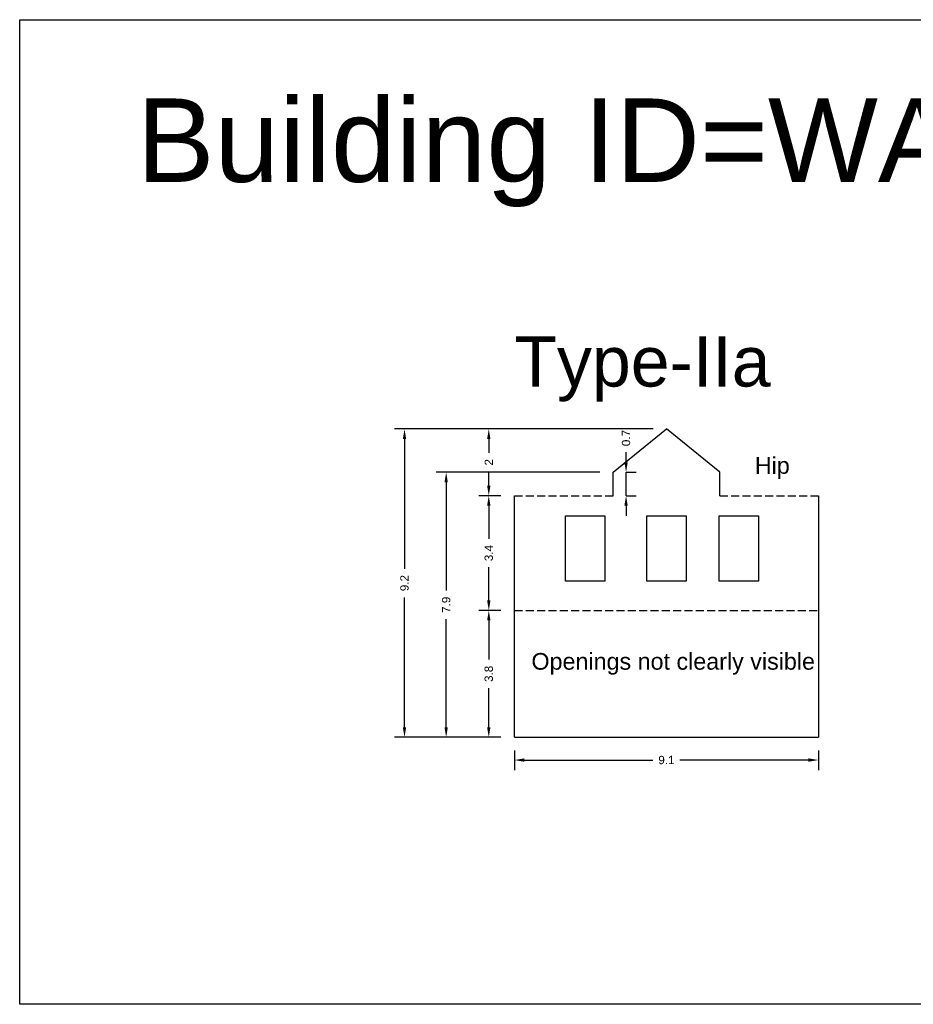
# Model space of a CAD drawing. Header units: metres. Extents: x 3416649 to 3417136, y -6712926 to -6712690.
# Tile 28 of 46: x 3416892 to 3416919, y -6712775 to -6712745. Entities that reach past the tile are written whole.
import ezdxf

# ---------------------------------------------------------------- set-up
doc = ezdxf.new("R2010")
doc.units = ezdxf.units.M
doc.linetypes.add('ACAD_ISO02W100', pattern=[15, 12, -3])
doc.layers.add('Dotted', color=7, linetype='ACAD_ISO02W100', plot=False)
doc.styles.get("Standard").update_dxf_attribs({"font": 'arial.ttf'})
doc.dimstyles.new('ISO-25', dxfattribs={"dimtxt": 0.25, "dimasz": 0.3, "dimexe": 0.3, "dimexo": 0.4, "dimgap": 0.2, "dimtad": 0, "dimdec": 1, "dimdsep": 46, "dimtxsty": 'Standard', "dimcen": 2.5, "dimadec": 0, "dimazin": 0, "dimtfac": 1, "dimtdec": 1, "dimtmove": 0, "dimatfit": 3, "dimfxl": 1, "dimarcsym": 0})

# ---------------------------------------------------------------- blocks, each defined once
blk = doc.blocks.new('*D134')
at = {"color": 0, "lineweight": -2, "transparency": 16777216}
for p, q in [((3416906.467, -6712762.782), (3416905.801, -6712762.782)), ((3416906.101, -6712763.082), (3416906.101, -6712764.255)), ((3416906.101, -6712766.282), (3416906.101, -6712765.11)), ((3416906.467, -6712766.582), (3416905.801, -6712766.582))]:
    blk.add_line(p, q, dxfattribs=at)
at = {"color": 0, "transparency": 16777216}
for points in [[(3416906.051, -6712763.082), (3416906.151, -6712763.082), (3416906.101, -6712762.782)], [(3416906.051, -6712766.282), (3416906.151, -6712766.282), (3416906.101, -6712766.582)]]:
    blk.add_solid(points, dxfattribs=at)
at = {"layer": 'Defpoints', "color": 0, "transparency": 16777216}
for p in [(3416906.101, -6712762.782), (3416906.867, -6712762.782), (3416906.867, -6712766.582)]:
    blk.add_point(p, dxfattribs=at)
at = {"color": 0, "transparency": 16777216, "insert": (3416906.101, -6712764.682), "char_height": 0.25, "attachment_point": 5, "rotation": 90}
blk.add_mtext('3.8', dxfattribs=at)
blk = doc.blocks.new('*D135')
at = {"color": 0, "lineweight": -2, "transparency": 16777216}
for p, q in [((3416906.467, -6712759.342), (3416905.801, -6712759.342)), ((3416906.101, -6712759.642), (3416906.101, -6712760.635)), ((3416906.101, -6712762.482), (3416906.101, -6712761.489)), ((3416906.467, -6712762.782), (3416905.801, -6712762.782))]:
    blk.add_line(p, q, dxfattribs=at)
at = {"color": 0, "transparency": 16777216}
for points in [[(3416906.051, -6712759.642), (3416906.151, -6712759.642), (3416906.101, -6712759.342)], [(3416906.051, -6712762.482), (3416906.151, -6712762.482), (3416906.101, -6712762.782)]]:
    blk.add_solid(points, dxfattribs=at)
at = {"layer": 'Defpoints', "color": 0, "transparency": 16777216}
for p in [(3416906.101, -6712759.342), (3416906.867, -6712759.342), (3416906.867, -6712762.782)]:
    blk.add_point(p, dxfattribs=at)
at = {"color": 0, "transparency": 16777216, "insert": (3416906.101, -6712761.062), "char_height": 0.25, "attachment_point": 5, "rotation": 90}
blk.add_mtext('3.4', dxfattribs=at)
blk = doc.blocks.new('*D136')
at = {"color": 0, "lineweight": -2, "transparency": 16777216}
for p, q in [((3416911.027, -6712757.342), (3416905.801, -6712757.342)), ((3416906.101, -6712757.642), (3416906.101, -6712758.06)), ((3416906.101, -6712759.042), (3416906.101, -6712758.625)), ((3416906.467, -6712759.342), (3416905.801, -6712759.342))]:
    blk.add_line(p, q, dxfattribs=at)
at = {"color": 0, "transparency": 16777216}
for points in [[(3416906.051, -6712757.642), (3416906.151, -6712757.642), (3416906.101, -6712757.342)], [(3416906.051, -6712759.042), (3416906.151, -6712759.042), (3416906.101, -6712759.342)]]:
    blk.add_solid(points, dxfattribs=at)
at = {"layer": 'Defpoints', "color": 0, "transparency": 16777216}
for p in [(3416906.101, -6712757.342), (3416911.427, -6712757.342), (3416906.867, -6712759.342)]:
    blk.add_point(p, dxfattribs=at)
at = {"color": 0, "transparency": 16777216, "insert": (3416906.101, -6712758.342), "char_height": 0.25, "attachment_point": 5, "rotation": 90}
blk.add_mtext('2', dxfattribs=at)
blk = doc.blocks.new('*D137')
at = {"color": 0, "lineweight": -2, "transparency": 16777216}
for p, q in [((3416909.427, -6712758.642), (3416904.523, -6712758.642)), ((3416904.823, -6712758.942), (3416904.823, -6712762.186)), ((3416904.823, -6712766.282), (3416904.823, -6712763.039)), ((3416906.467, -6712766.582), (3416904.523, -6712766.582))]:
    blk.add_line(p, q, dxfattribs=at)
at = {"color": 0, "transparency": 16777216}
for points in [[(3416904.773, -6712758.942), (3416904.873, -6712758.942), (3416904.823, -6712758.642)], [(3416904.773, -6712766.282), (3416904.873, -6712766.282), (3416904.823, -6712766.582)]]:
    blk.add_solid(points, dxfattribs=at)
at = {"layer": 'Defpoints', "color": 0, "transparency": 16777216}
for p in [(3416904.823, -6712758.642), (3416909.827, -6712758.642), (3416906.867, -6712766.582)]:
    blk.add_point(p, dxfattribs=at)
at = {"color": 0, "transparency": 16777216, "insert": (3416904.823, -6712762.612), "char_height": 0.25, "attachment_point": 5, "rotation": 90}
blk.add_mtext('7.9', dxfattribs=at)
blk = doc.blocks.new('*D138')
at = {"color": 0, "lineweight": -2, "transparency": 16777216}
for p, q in [((3416911.027, -6712757.342), (3416903.274, -6712757.342)), ((3416903.574, -6712757.642), (3416903.574, -6712761.536)), ((3416903.574, -6712766.282), (3416903.574, -6712762.389)), ((3416906.467, -6712766.582), (3416903.274, -6712766.582))]:
    blk.add_line(p, q, dxfattribs=at)
at = {"color": 0, "transparency": 16777216}
for points in [[(3416903.524, -6712757.642), (3416903.624, -6712757.642), (3416903.574, -6712757.342)], [(3416903.524, -6712766.282), (3416903.624, -6712766.282), (3416903.574, -6712766.582)]]:
    blk.add_solid(points, dxfattribs=at)
at = {"layer": 'Defpoints', "color": 0, "transparency": 16777216}
for p in [(3416903.574, -6712757.342), (3416911.427, -6712757.342), (3416906.867, -6712766.582)]:
    blk.add_point(p, dxfattribs=at)
at = {"color": 0, "transparency": 16777216, "insert": (3416903.574, -6712761.962), "char_height": 0.25, "attachment_point": 5, "rotation": 90}
blk.add_mtext('9.2', dxfattribs=at)
blk = doc.blocks.new('*D139')
at = {"color": 0, "lineweight": -2, "transparency": 16777216}
for p, q in [((3416906.867, -6712766.982), (3416906.867, -6712767.565)), ((3416915.987, -6712766.982), (3416915.987, -6712767.565)), ((3416907.167, -6712767.265), (3416911.023, -6712767.265)), ((3416915.687, -6712767.265), (3416911.83, -6712767.265))]:
    blk.add_line(p, q, dxfattribs=at)
at = {"color": 0, "transparency": 16777216}
for points in [[(3416907.167, -6712767.215), (3416907.167, -6712767.315), (3416906.867, -6712767.265)], [(3416915.687, -6712767.215), (3416915.687, -6712767.315), (3416915.987, -6712767.265)]]:
    blk.add_solid(points, dxfattribs=at)
at = {"layer": 'Defpoints', "color": 0, "transparency": 16777216}
for p in [(3416906.867, -6712766.582), (3416915.987, -6712766.582), (3416915.987, -6712767.265)]:
    blk.add_point(p, dxfattribs=at)
at = {"color": 0, "transparency": 16777216, "insert": (3416911.427, -6712767.265), "char_height": 0.25, "attachment_point": 5}
blk.add_mtext('9.1', dxfattribs=at)
blk = doc.blocks.new('*D140')
at = {"color": 0, "lineweight": -2, "transparency": 16777216}
for p, q in [((3416910.217, -6712758.342), (3416910.217, -6712758.042)), ((3416910.217, -6712759.342), (3416910.217, -6712758.642)), ((3416910.227, -6712758.642), (3416910.517, -6712758.642)), ((3416910.227, -6712759.342), (3416910.517, -6712759.342)), ((3416910.217, -6712759.642), (3416910.217, -6712759.942))]:
    blk.add_line(p, q, dxfattribs=at)
at = {"color": 0, "transparency": 16777216}
for points in [[(3416910.167, -6712758.342), (3416910.267, -6712758.342), (3416910.217, -6712758.642)], [(3416910.167, -6712759.642), (3416910.267, -6712759.642), (3416910.217, -6712759.342)]]:
    blk.add_solid(points, dxfattribs=at)
at = {"layer": 'Defpoints', "color": 0, "transparency": 16777216}
for p in [(3416909.827, -6712758.642), (3416910.217, -6712758.642), (3416909.827, -6712759.342)]:
    blk.add_point(p, dxfattribs=at)
at = {"color": 0, "transparency": 16777216, "insert": (3416910.217, -6712757.615), "char_height": 0.25, "attachment_point": 5, "rotation": 90}
blk.add_mtext('0.7', dxfattribs=at)

msp = doc.modelspace()

# ---------------------------------------------------------------- linework, layer by layer
for points in [[(3416892.035, -6712745.078), (3416927.561, -6712745.078), (3416927.561, -6712774.585), (3416892.035, -6712774.585)], [(3416908.399, -6712759.942), (3416909.577, -6712759.942), (3416909.577, -6712761.901), (3416908.399, -6712761.901)], [(3416910.838, -6712759.942), (3416912.016, -6712759.942), (3416912.016, -6712761.901), (3416910.838, -6712761.901)], [(3416913.011, -6712759.942), (3416914.189, -6712759.942), (3416914.189, -6712761.901), (3416913.011, -6712761.901)]]:
    msp.add_lwpolyline(points, close=True)
for points in [[(3416909.827, -6712758.642), (3416911.427, -6712757.342)], [(3416913.027, -6712758.642), (3416911.427, -6712757.342)], [(3416909.827, -6712759.342), (3416909.827, -6712758.642)], [(3416913.027, -6712759.342), (3416913.027, -6712758.642)], [(3416906.867, -6712766.582), (3416906.867, -6712759.342)], [(3416915.987, -6712759.342), (3416915.987, -6712766.582)], [(3416908.399, -6712759.942), (3416909.577, -6712759.942)], [(3416910.838, -6712759.942), (3416912.016, -6712759.942)], [(3416913.011, -6712759.942), (3416914.189, -6712759.942)], [(3416906.867, -6712766.582), (3416915.987, -6712766.582)]]:
    msp.add_lwpolyline(points)
at = {"layer": 'Dotted', "ltscale": 0.02}
for points in [[(3416906.867, -6712759.342), (3416909.827, -6712759.342)], [(3416913.027, -6712759.342), (3416915.987, -6712759.342)], [(3416906.867, -6712762.782), (3416915.987, -6712762.782)]]:
    msp.add_lwpolyline(points, dxfattribs=at)

# ---------------------------------------------------------------- texts
at = {"attachment_point": 1}
for s, heights, insert, char_height in [('Building ID=WA-16', [0.517], (3416895.545, -6712747.439), 2.5), ('Type-IIa', [0.517], (3416906.866, -6712754.572), 1.5), ('Hip', [0], (3416914.077, -6712758.188), 0.5), ('Openings not clearly visible', [0], (3416907.38, -6712764.057), 0.5)]:
    msp.add_mtext_dynamic_manual_height_columns(s, width=67.86454, gutter_width=12.5, heights=heights, dxfattribs=dict(at, insert=insert, char_height=char_height))

# ---------------------------------------------------------------- dimensions: what is measured, and where the dimension line sits
for base, p1, p2, picture, middle in [((3416903.574, -6712757.342), (3416906.867, -6712766.582), (3416911.427, -6712757.342), '*D138', (3416903.574, -6712761.962)), ((3416910.217, -6712758.642), (3416909.827, -6712759.342), (3416909.827, -6712758.642), '*D140', (3416910.217, -6712757.615)), ((3416904.823, -6712758.642), (3416906.867, -6712766.582), (3416909.827, -6712758.642), '*D137', (3416904.823, -6712762.612)), ((3416906.101, -6712762.782), (3416906.867, -6712766.582), (3416906.867, -6712762.782), '*D134', (3416906.101, -6712764.682))]:
    dim = msp.add_linear_dim(base=base, p1=p1, p2=p2, angle=90, dimstyle='ISO-25')
    dim.commit()
    dim.dimension.update_dxf_attribs({"geometry": picture, "text_midpoint": middle})
for base, p1, p2, picture, middle in [((3416906.101, -6712757.342), (3416906.867, -6712759.342), (3416911.427, -6712757.342), '*D136', (3416906.101, -6712758.342)), ((3416906.101, -6712759.342), (3416906.867, -6712762.782), (3416906.867, -6712759.342), '*D135', (3416906.101, -6712761.062))]:
    dim = msp.add_linear_dim(base=base, p1=p1, p2=p2, angle=90, dimstyle='ISO-25', override={"dimtmove": 1})
    dim.commit()
    dim.dimension.update_dxf_attribs({"geometry": picture, "text_midpoint": middle})
dim = msp.add_linear_dim(base=(3416915.987, -6712767.265), p1=(3416906.867, -6712766.582), p2=(3416915.987, -6712766.582), dimstyle='ISO-25')
dim.commit()
dim.dimension.update_dxf_attribs({"geometry": '*D139', "text_midpoint": (3416911.427, -6712767.265)})

doc.saveas('drawing.dxf')
